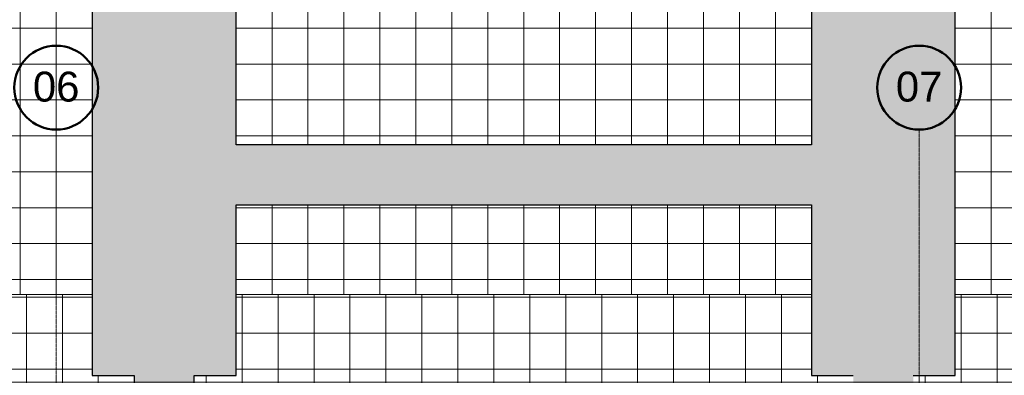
# Model space of a CAD drawing. Header units: millimetres. Extents: x -281 to 145437, y -16481 to 78869.
# Tile 241 of 256: x 24095 to 32310, y 62375 to 65346. Entities that reach past the tile are written whole.
import ezdxf

# ---------------------------------------------------------------- set-up
doc = ezdxf.new("R2010")
doc.units = ezdxf.units.MM
doc.linetypes.add('Grid Line', pattern=[12, 6, -2, 2, -2])
for name, color, linetype, lineweight in [('A--L$07A__Stramien', 1, 'Continuous', 5), ('A--L28__Hoofddraagconstructies', 3, 'Continuous', 9), ('A--M$01A__Algemeen', 1, 'Continuous', 5), ('A--M$01A__Algemeen-100', 1, 'Continuous', 5), ('A--T$07A__Stramien', 1, 'Continuous', 50), ('Surface Pattern', 7, 'Continuous', 5), ('Toposolid', 7, 'Continuous', 5)]:
    doc.layers.add(name, color=color, linetype=linetype, lineweight=lineweight)
doc.styles.add('Arial', font='arial.ttf', dxfattribs={"height": 250})
doc.styles.add('Arial_1', font='arial.ttf', dxfattribs={"height": 180})
doc.dimstyles.new('1_8mm', dxfattribs={"dimscale": 304.8, "dimtxt": 183.646692, "dimasz": 0.590551, "dimexe": 0.295276, "dimexo": 0.0625, "dimgap": 0.328084, "dimtad": 1, "dimdec": 0, "dimzin": 0, "dimdsep": 46, "dimtxsty": 'Arial_1', "dimblk1": 'OBLIQUE', "dimblk2": 'OBLIQUE', "dimsah": 1, "dimcen": 0.09, "dimdle": 0.295276, "dimazin": 0, "dimtfac": 1, "dimtdec": 4, "dimtix": 1, "dimtmove": 0, "dimatfit": 3, "dimfxl": 0.295276, "dimfxlon": 1, "dimtvp": 1, "dimtolj": 1, "dimtzin": 0, "dimarcsym": 2})

# ---------------------------------------------------------------- blocks, each defined once
blk = doc.blocks.new('TBR-B-BWK-C-NIE-ARC-R25_rvt-1-L_80_ 11')
at = {"layer": 'A--L28__Hoofddraagconstructies', "lineweight": 5}
for points in [[(25050, 62375), (25900, 62375.8), (25900, 65825), (24700, 65825), (24700, 62375)], [(30700, 62375), (31900, 62375.8), (31900, 65825), (30700, 65825), (30700, 63644.4)], [(30700, 63800), (30700, 64300), (25900, 64300), (25900, 63800), (29951.7, 63800)], [(25550, 58975), (25550, 62375), (25050, 62375), (25050, 58975), (25160.5, 58975)], [(31550, 58975), (31550, 62375), (31050, 62375), (31050, 58975)]]:
    blk.add_hatch(color=256, dxfattribs=at).paths.add_polyline_path(points)
at = {"layer": 'A--L28__Hoofddraagconstructies', "color": 90, "lineweight": 25}
for p, q in [((24700, 65825), (24700, 62375)), ((25900, 64300), (25900, 65825)), ((30700, 65825), (30700, 64300)), ((31900, 62375), (31900, 65825)), ((30700, 64300), (25900, 64300)), ((25900, 62375), (25900, 63800)), ((25900, 63800), (30700, 63800)), ((30700, 63800), (30700, 62375)), ((24700, 62375), (25050, 62375)), ((25050, 62375), (25050, 58975)), ((25550, 62375), (25900, 62375)), ((25550, 58975), (25550, 62375)), ((30700, 62375), (31050, 62375)), ((31550, 62375), (31900, 62375))]:
    blk.add_line(p, q, dxfattribs=at)
blk = doc.blocks.new('Grid - NLRS_00_LAB_UN_grid head_gen_cpz-378613-L_80_ 11')
at = {"layer": 'A--T$07A__Stramien'}
blk.add_circle((0, 0), 3.5, dxfattribs=at)
blk = doc.blocks.new('DIMBLOCK10-L_80_ 11')
at = {"layer": 'A--M$01A__Algemeen-100'}
for p, q in [((4617, 62318.9), (4707, 62408.9)), ((4617, 62318.9), (4617, 62408.9)), ((91000, 62318.9), (91090, 62408.9)), ((91000, 62318.9), (91000, 62408.9)), ((4527, 62318.9), (91090, 62318.9)), ((4617, 62318.9), (4527, 62228.9)), ((4617, 62318.9), (4617, 62228.9)), ((91000, 62318.9), (90910, 62228.9)), ((91000, 62318.9), (91000, 62228.9))]:
    blk.add_line(p, q, dxfattribs=at)
at = {"layer": 'A--M$01A__Algemeen-100', "color": 0, "insert": (47462.4, 62652.6), "char_height": 180, "width": 830.648, "attachment_point": 1, "line_spacing_factor": 0.941778, "style": 'Arial_1'}
blk.add_mtext('86383', dxfattribs=at)
blk = doc.blocks.new('_Oblique')
at = {"color": 0, "linetype": 'ByBlock', "lineweight": -2}
blk.add_line((-0.5, -0.5), (0.5, 0.5), dxfattribs=at)

msp = doc.modelspace()

# ---------------------------------------------------------------- hatches: boundary and pattern name
at = {"layer": 'Surface Pattern'}
h = msp.add_hatch(dxfattribs=at)
h.set_pattern_fill('FP_126', color=254, style=0, pattern_type=2)
h.set_pattern_definition([(0, (35500, 34975.17), (0, 300), []), (90, (35500, 34975.17), (-300, 2e-14), [])])
h.paths.add_polyline_path([(35759.1, -2326.1), (37500, -2326.1), (37500, 78868.4), (33057, 78868.4), (33057, 66150), (20185, 66150), (20185, 63050), (24700, 63050), (24700, 65825), (25900, 65825), (25900, 64300), (30700, 64300), (30700, 65825), (31900, 65825), (31900, 63050), (33057, 63050), (33057, -2326.1), (35709.8, -2326.1)])
h.paths.add_polyline_path([(4558.6, 63050), (19185, 63050), (19185, 66150), (2163.1, 66150), (2163.1, 63050), (4429, 63050)])
h.paths.add_polyline_path([(30700, 63050), (30700, 63800), (25900, 63800), (25900, 63050), (28993.4, 63050)])
h = msp.add_hatch(dxfattribs=at)
h.set_pattern_fill('FP_27', color=254, style=0, pattern_type=2)
h.set_pattern_definition([(0, (16950.68, 10527.02), (0, 300), []), (90, (16950.68, 10527.02), (-300, 2e-14), [])])
h.paths.add_polyline_path([(32977, 57377), (33057, 57377), (33057, 63050), (31900, 63050), (31900, 62375), (31550, 62375), (31550, 58975), (32225, 58975), (32225, 57377), (32826.4, 57377)])
h.paths.add_polyline_path([(30375, 57377), (30375, 57800), (26225, 57800), (26225, 57377), (29951.7, 57377)])
h.paths.add_polyline_path([(24375, 57377), (24375, 58975), (25050, 58975), (25050, 62375), (24700, 62375), (24700, 63050), (20830, 63050), (20830, 57377), (24202.3, 57377)])
h.paths.add_polyline_path([(27077, 58300), (30375, 58300), (30375, 58975), (31050, 58975), (31050, 62375), (30700, 62375), (30700, 63050), (25900, 63050), (25900, 62375), (25550, 62375), (25550, 58975), (26225, 58975), (26225, 58300)])

# ---------------------------------------------------------------- linework, layer by layer
at = {"layer": 'A--L$07A__Stramien', "linetype": 'Grid Line'}
for p, q in [((24400, 64428.4), (24400, 5044.8)), ((31600, 64428.4), (31600, 5044.8))]:
    msp.add_line(p, q, dxfattribs=at)
at = {"layer": 'Toposolid', "color": 253}
for p, q in [((24700, 63050), (20185, 63050)), ((25900, 63050), (30700, 63050)), ((33057, 63050), (31900, 63050))]:
    msp.add_line(p, q, dxfattribs=at)

# ---------------------------------------------------------------- block references
at = {"lineweight": 5}
msp.add_blockref('TBR-B-BWK-C-NIE-ARC-R25_rvt-1-L_80_ 11', (0, 0), dxfattribs=at)
at = {"layer": 'A--T$07A__Stramien', "xscale": 99.99999999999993, "yscale": 99.99999999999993, "zscale": 99.99999999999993, "rotation": 180}
for p in [(24400, 64778.4), (31600, 64778.4)]:
    msp.add_blockref('Grid - NLRS_00_LAB_UN_grid head_gen_cpz-378613-L_80_ 11', p, dxfattribs=at)

# ---------------------------------------------------------------- texts
at = {"layer": 'A--T$07A__Stramien', "lineweight": 5, "char_height": 250, "width": 464.979, "attachment_point": 1, "style": 'Arial'}
for s, insert in [('06', (24205.1, 64912)), ('07', (31405.1, 64912))]:
    msp.add_mtext(s, dxfattribs=dict(at, insert=insert))

# ---------------------------------------------------------------- dimensions: what is measured, and where the dimension line sits
at = {"layer": 'A--M$01A__Algemeen'}
dim = msp.add_linear_dim(base=(91000, 62318.9), p1=(4617, 62228.9), p2=(91000, 62408.9), dimstyle='1_8mm', override={"dimpost": '<>', "dimfxl": 86383.187537}, dxfattribs=at)
dim.commit()
dim.dimension.update_dxf_attribs({"geometry": 'DIMBLOCK10-L_80_ 11', "text_midpoint": (47808.5, 62510.8)})

doc.saveas('drawing.dxf')
